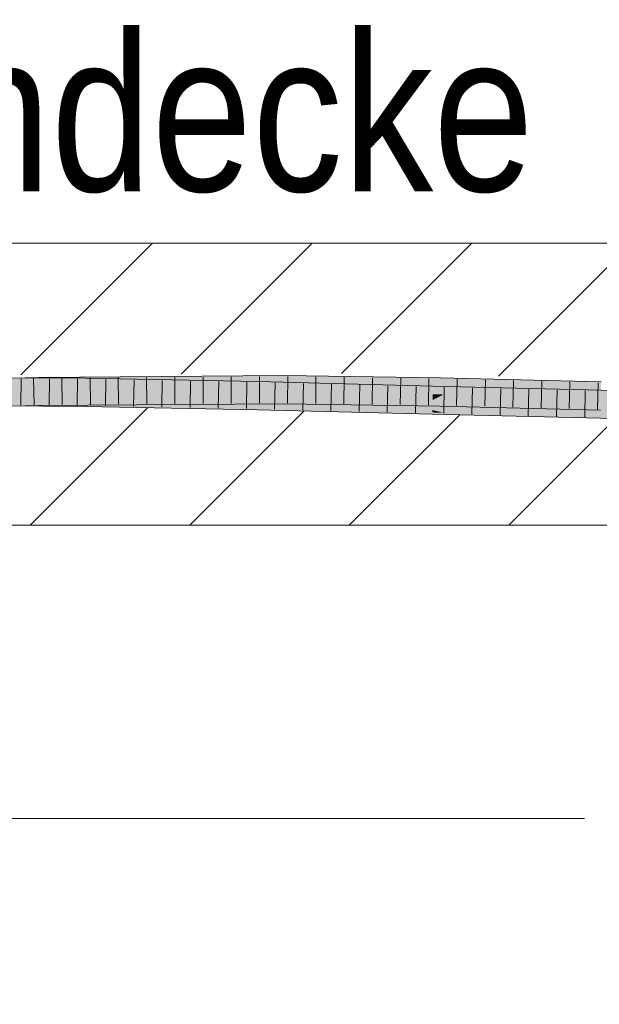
# Model space of a CAD drawing. Extents: x -620 to 300, y 62 to 1107.
# Tile 154 of 256: x 230.46 to 235.6, y 712.13 to 720.86. Entities that reach past the tile are written whole.
import ezdxf
from ezdxf.lldxf.tags import DXFTag

# ---------------------------------------------------------------- set-up
doc = ezdxf.new("R2010")
doc.units = 0
doc.layers.get('0').update_dxf_attribs({"lineweight": 35})
for name, color, linetype, lineweight, true_color in [('E_Detail_Beschriftung', 7, 'Continuous', 13, 0x009900), ('E_Detail_Wandschraffur', 7, 'Continuous', 5, 0xc0c0c0), ('E_Leerrohr 25-A06G9GDD8I', 7, 'Continuous', 9, 0xff8000), ('E_Leerrohr 25-Shading', 7, 'Continuous', 9, 0xff8000)]:
    doc.layers.add(name, color=color, linetype=linetype, lineweight=lineweight, true_color=true_color)
doc.layers.add('E_Detail_Linie_Text_Bem', color=7, linetype='Continuous', lineweight=13)
doc.styles.get("Standard").update_dxf_attribs({"font": 'ARIALN.TTF'})
tags = doc.linetypes.add('fein_strichliert', pattern=[4, 1, -2, 1]).pattern_tags.tags
tags[8:9] = [DXFTag(74, 4), DXFTag(75, 0), DXFTag(340, '0'), DXFTag(46, 0.0), DXFTag(50, 0.0), DXFTag(44, 0.0), DXFTag(45, 0.0)]
tags[6:7] = [DXFTag(74, 4), DXFTag(75, 0), DXFTag(340, '0'), DXFTag(46, 0.0), DXFTag(50, 0.0), DXFTag(44, 0.0), DXFTag(45, 0.0)]
tags[4:5] = [DXFTag(74, 4), DXFTag(75, 0), DXFTag(340, '0'), DXFTag(46, 0.0), DXFTag(50, 0.0), DXFTag(44, 0.0), DXFTag(45, 0.0)]

# ---------------------------------------------------------------- blocks, each defined once
blk = doc.blocks.new('Shading-A06G9G1B8I', base_point=(193.1191, 715.3621))
at = {"layer": 'E_Leerrohr 25-Shading', "color": 43, "true_color": 0xd7ab7f}
for points in [[(229.095, 717.6126), (230.6239, 717.6526), (229.0066, 717.6469), (230.6233, 717.6892)], [(230.4445, 717.6479), (231.0392, 717.6455), (230.4441, 717.6845), (231.0396, 717.6821)], [(230.6239, 717.6526), (232.7987, 717.7042), (230.6233, 717.6892)], [(232.7987, 717.7042), (230.6239, 717.6526), (231.8607, 717.6677), (230.6577, 717.6528)], [(230.6577, 717.6528), (230.8382, 717.6541), (231.8607, 717.6677)], [(230.8382, 717.6541), (232.7986, 717.6676), (232.7987, 717.6801)], [(231.0396, 717.6821), (231.0392, 717.6455), (231.8614, 717.6663), (231.8609, 717.6493)], [(231.8609, 717.6493), (231.0392, 717.6455), (231.8603, 717.6297)], [(232.5727, 717.6526), (231.8609, 717.6493), (232.5719, 717.6166), (231.8603, 717.6297)], [(232.7987, 717.7042), (231.8607, 717.6677), (232.7987, 717.6801)], [(231.8609, 717.6493), (232.5727, 717.6526), (231.8614, 717.6663)], [(234.1196, 717.5757), (234.1205, 717.6123), (232.5719, 717.6166), (232.5727, 717.6526)], [(232.7987, 717.6795), (232.7986, 717.6676), (234.1868, 717.6638), (234.1865, 717.6484)], [(234.1868, 717.6638), (234.1872, 717.6851), (232.7987, 717.6801), (232.7987, 717.7042)], [(232.7987, 717.6801), (232.7987, 717.6795), (234.1224, 717.6646)], [(232.7987, 717.6795), (234.1868, 717.6638), (234.1224, 717.6646)], [(234.1865, 717.6484), (235.6116, 717.6122), (234.1868, 717.6638), (235.612, 717.6272)], [(235.612, 717.6272), (235.6126, 717.6489), (234.1868, 717.6638), (234.1872, 717.6851)], [(231.8603, 717.6297), (232.5719, 717.616), (232.5719, 717.6166)], [(232.5719, 717.616), (234.1196, 717.5757), (232.5719, 717.6166)], [(234.1196, 717.5757), (235.736, 717.5737), (234.1205, 717.6123)], [(235.736, 717.5737), (234.1196, 717.5757), (235.736, 717.5734), (234.2863, 717.5717)], [(234.2863, 717.5717), (235.7355, 717.5477), (235.736, 717.5734)], [(234.5991, 717.5665), (234.2863, 717.5717), (235.7353, 717.5371)], [(235.7355, 717.5477), (234.5991, 717.5665), (235.7353, 717.5371)], [(229.0066, 717.3968), (230.6274, 717.4393), (229.095, 717.4357), (230.6268, 717.4759)], [(232.7984, 717.4821), (232.7984, 717.4908), (230.6268, 717.4759)], [(230.6274, 717.4393), (232.7984, 717.4542), (230.6268, 717.4759), (232.7984, 717.4821)], [(232.7984, 717.4821), (234.1826, 717.4516), (232.7984, 717.4908), (234.1829, 717.4658)], [(234.1829, 717.4658), (234.183, 717.4717), (232.7984, 717.4908)], [(232.7984, 717.4542), (234.1823, 717.4351), (232.7984, 717.4821), (234.1826, 717.4516)], [(230.4464, 717.4711), (230.4467, 717.4345), (231.0371, 717.465), (231.0367, 717.4321)], [(230.4464, 717.4711), (230.6269, 717.4693), (231.0372, 717.4688), (231.0372, 717.4667)], [(230.6269, 717.4693), (231.0371, 717.465), (231.0372, 717.4667)], [(231.0371, 717.465), (231.0367, 717.4321), (231.8549, 717.4416), (231.8543, 717.4164)], [(231.0372, 717.4667), (231.0371, 717.465), (231.855, 717.4465), (231.8549, 717.4416)], [(231.0372, 717.4688), (231.0372, 717.4667), (231.8551, 717.4504), (231.8551, 717.4465)], [(232.5678, 717.4344), (232.5679, 717.4392), (231.0372, 717.4688)], [(231.8543, 717.4164), (232.5671, 717.4026), (231.8549, 717.4416), (232.5675, 717.4211)], [(231.8549, 717.4416), (232.5675, 717.4211), (231.855, 717.4465), (232.5677, 717.4289)], [(231.8551, 717.4465), (232.5677, 717.4289), (231.8551, 717.4504), (232.5678, 717.4344)], [(232.5671, 717.4026), (234.1143, 717.3624), (232.5675, 717.4211), (234.1143, 717.3641)], [(232.5675, 717.4211), (234.1143, 717.3641), (232.5677, 717.4289), (234.1147, 717.3781)], [(232.5678, 717.4344), (232.5677, 717.4289), (233.0603, 717.4194)], [(233.0603, 717.4194), (232.5677, 717.4289), (234.1148, 717.3837), (232.7979, 717.4213)], [(232.5679, 717.4392), (232.5678, 717.4344), (233.848, 717.4042), (233.0603, 717.4194)], [(234.1152, 717.399), (232.5679, 717.4392), (233.848, 717.4042)], [(232.7979, 717.4213), (234.1147, 717.3781), (234.1148, 717.3837)], [(233.0603, 717.4194), (234.1148, 717.3837), (234.1149, 717.3871)], [(234.1149, 717.3871), (234.1152, 717.3969), (233.0603, 717.4194), (233.848, 717.4042)], [(234.1152, 717.3969), (234.1152, 717.399), (233.848, 717.4042)], [(234.1148, 717.3837), (234.1872, 717.3818), (234.1149, 717.3871), (234.1717, 717.3856)], [(234.1149, 717.3871), (234.1717, 717.3856), (234.1152, 717.3969), (234.1254, 717.3965)], [(234.1152, 717.399), (234.2363, 717.3938), (235.7319, 717.3604), (235.7319, 717.3566)], [(234.2363, 717.3938), (234.1152, 717.399), (234.1254, 717.3965)], [(234.1254, 717.3965), (234.1152, 717.399), (234.1152, 717.3969)], [(234.1717, 717.3856), (234.9219, 717.3646), (234.1254, 717.3965), (234.2363, 717.3938)], [(234.1823, 717.4351), (235.6055, 717.399), (234.1826, 717.4516), (235.6055, 717.4002)], [(234.1826, 717.4516), (235.6055, 717.4002), (234.1829, 717.4658), (235.6061, 717.4201)], [(234.1829, 717.4658), (235.6061, 717.4201), (234.183, 717.4717), (235.6064, 717.4321)], [(235.6064, 717.4321), (235.6065, 717.4355), (234.183, 717.4717)], [(234.2363, 717.3938), (234.9219, 717.3646), (235.7319, 717.3566), (235.7317, 717.3455)], [(234.1143, 717.3641), (234.2863, 717.3583), (234.1147, 717.3781), (234.2159, 717.3751)], [(234.1143, 717.3624), (234.2863, 717.3583), (234.1143, 717.3641)], [(234.1147, 717.3781), (234.2159, 717.3751), (234.1148, 717.3837), (234.1872, 717.3818)], [(234.1872, 717.3819), (234.9219, 717.3646), (234.1717, 717.3856)], [(235.7316, 717.3417), (235.7317, 717.3455), (234.1872, 717.3818), (234.1872, 717.3819)], [(234.1872, 717.3818), (234.2159, 717.3751), (235.7316, 717.3417), (235.7314, 717.3292)], [(234.2159, 717.3751), (234.2863, 717.3583), (235.7314, 717.3292), (235.7312, 717.3237)]]:
    blk.add_solid(points, dxfattribs=at)
at = {"layer": 'E_Leerrohr 25-Shading', "color": 31, "true_color": 0xfabd7f}
for points in [[(230.4454, 717.5595), (230.6253, 717.5643), (230.4444, 717.6479), (230.6239, 717.6526)], [(230.6239, 717.6526), (230.6253, 717.5643), (230.8382, 717.6541), (230.8374, 717.5677)], [(230.8382, 717.6541), (230.8374, 717.5677), (231.0501, 717.6556), (231.0492, 717.5712)], [(231.0492, 717.5712), (232.7986, 717.6002), (231.0501, 717.6556), (232.7986, 717.6676)], [(234.1857, 717.6088), (234.1865, 717.6484), (232.7986, 717.6002), (232.7986, 717.6676)], [(235.6115, 717.6094), (235.6116, 717.6122), (234.1857, 717.6088), (234.1865, 717.6484)], [(229.095, 717.4357), (230.6268, 717.4759), (229.1316, 717.5251), (230.6253, 717.5643)], [(229.4693, 717.6163), (229.4694, 717.5635), (230.4445, 717.6479), (231.0392, 717.6455)], [(229.4694, 717.5635), (230.4455, 717.5595), (231.0392, 717.6455), (231.0383, 717.5661)], [(230.6255, 717.5615), (230.4455, 717.5595), (231.0383, 717.5621), (231.0382, 717.5571)], [(232.7984, 717.4908), (232.7985, 717.5792), (230.6268, 717.4759), (230.6253, 717.5643)], [(230.8374, 717.5677), (230.6253, 717.5643), (230.8374, 717.5657)], [(231.0383, 717.5661), (230.6255, 717.5615), (231.0383, 717.5621)], [(231.0492, 717.5712), (230.8374, 717.5677), (231.0492, 717.5671), (230.8374, 717.5657)], [(231.8586, 717.557), (231.0383, 717.5621), (231.8584, 717.5475), (231.0382, 717.5571)], [(231.0383, 717.5661), (231.8589, 717.5689), (231.0392, 717.6455), (231.8603, 717.6297)], [(231.8589, 717.5689), (231.0383, 717.5661), (231.8587, 717.557), (231.0383, 717.5621)], [(232.7985, 717.5792), (232.7986, 717.6002), (231.0492, 717.5671), (231.0492, 717.5712)], [(232.5709, 717.5714), (231.8589, 717.5689), (232.5705, 717.5526), (231.8587, 717.557)], [(231.8589, 717.5689), (232.5709, 717.5714), (231.8603, 717.6297), (232.5719, 717.616)], [(232.5709, 717.5714), (232.5705, 717.5526), (234.1195, 717.5715), (234.1187, 717.5378)], [(234.1195, 717.5715), (234.1196, 717.5757), (232.5709, 717.5714), (232.5719, 717.616)], [(234.183, 717.4717), (234.1847, 717.5601), (232.7984, 717.4908), (232.7985, 717.5792)], [(232.7986, 717.6002), (232.7985, 717.5792), (234.1857, 717.6088), (234.185, 717.5744)], [(232.7985, 717.5792), (234.1847, 717.5601), (234.185, 717.5744)], [(234.1195, 717.5715), (234.1187, 717.5378), (234.2863, 717.5717), (234.2167, 717.537)], [(234.2863, 717.5717), (234.1196, 717.5757), (234.1195, 717.5715)], [(235.6101, 717.5612), (234.185, 717.5744), (235.6093, 717.5322), (234.1847, 717.5601)], [(234.1857, 717.6088), (234.185, 717.5744), (235.6115, 717.6094), (235.6101, 717.5612)], [(234.2863, 717.5717), (234.2167, 717.537), (235.7353, 717.5371), (235.735, 717.524)], [(230.4464, 717.4711), (231.0372, 717.4688), (230.4455, 717.5595), (231.0382, 717.5571)], [(232.5679, 717.4392), (232.5699, 717.5276), (231.0372, 717.4688), (231.0382, 717.5571)], [(231.0382, 717.5571), (232.5699, 717.5276), (232.5702, 717.5392)], [(232.5702, 717.5392), (232.5705, 717.5526), (231.8584, 717.5475), (231.8586, 717.557)], [(234.1152, 717.399), (234.1174, 717.4874), (232.5679, 717.4392), (232.5699, 717.5276)], [(232.5699, 717.5276), (233.9102, 717.4973), (232.5702, 717.5392), (233.2445, 717.5291)], [(232.5699, 717.5276), (234.1174, 717.4874), (233.9102, 717.4973)], [(233.2445, 717.5291), (232.7984, 717.5504), (232.5702, 717.5392), (232.5705, 717.5526)], [(234.1187, 717.5378), (232.7984, 717.5504), (234.1183, 717.5242)], [(234.1183, 717.5242), (232.7984, 717.5504), (234.1181, 717.5159), (233.2445, 717.5291)], [(234.1181, 717.5159), (233.2445, 717.5291), (234.1176, 717.4926), (233.9102, 717.4973)], [(233.9102, 717.4973), (234.1174, 717.4874), (234.1176, 717.4926)], [(235.7319, 717.3604), (235.7336, 717.4487), (234.1152, 717.399), (234.1174, 717.4874)], [(234.1176, 717.4926), (234.1174, 717.4874), (234.1274, 717.4924)], [(234.1174, 717.4874), (234.3789, 717.4869), (234.1274, 717.4924)], [(235.7336, 717.4487), (235.7338, 717.4577), (234.1174, 717.4874), (234.3789, 717.4869)], [(234.1731, 717.5152), (234.1181, 717.5159), (234.1274, 717.4924), (234.1176, 717.4926)], [(234.1885, 717.5228), (234.1183, 717.5242), (234.1731, 717.5152), (234.1181, 717.5159)], [(234.2167, 717.537), (234.1187, 717.5378), (234.1885, 717.5228), (234.1183, 717.5242)], [(234.3789, 717.4869), (234.1731, 717.5152), (234.1274, 717.4924)], [(234.9241, 717.5047), (234.1884, 717.5228), (234.1731, 717.5152)], [(234.3789, 717.4869), (235.7343, 717.4847), (234.1731, 717.5152), (234.9241, 717.5047)], [(235.6065, 717.4355), (235.6091, 717.5239), (234.183, 717.4717), (234.1847, 717.5601)], [(234.1847, 717.5601), (235.6091, 717.5239), (235.6093, 717.5322)], [(235.7345, 717.4937), (234.1885, 717.5228), (235.7343, 717.4847), (234.1884, 717.5228)], [(235.735, 717.524), (234.2167, 717.537), (235.7345, 717.4937), (234.1885, 717.5228)], [(235.7338, 717.4577), (235.7343, 717.4847), (234.3789, 717.4869)]]:
    blk.add_solid(points, dxfattribs=at)
blk = doc.blocks.new('Referenz-A06G9GDF8I')
at = {"layer": 'E_Detail_Linie_Text_Bem', "linetype": 'Continuous', "ltscale": 0.13}
for p, q in [((211.2545, 718.8778), (271.2326, 718.8778)), ((271.2326, 716.3778), (223.2545, 716.3778))]:
    blk.add_line(p, q, dxfattribs=at)
at = {"layer": 'E_Detail_Linie_Text_Bem', "color": 0, "linetype": 'Continuous', "ltscale": 0.13}
blk.add_line((229.1316, 713.7795), (235.4651, 713.7795), dxfattribs=at)
at = {"layer": 'E_Detail_Wandschraffur', "linetype": 'fein_strichliert', "ltscale": 0.13}
for p, q in [((230.4684, 717.71), (231.6362, 718.8778)), ((233.3107, 717.7239), (234.4646, 718.8778)), ((231.9646, 716.3778), (232.9764, 717.3896)), ((234.793, 716.3778), (235.7403, 717.325))]:
    blk.add_line(p, q, dxfattribs=at)
at = {"layer": 'E_Detail_Wandschraffur', "linetype": 'ByBlock', "ltscale": 0.13}
for p, q in [((231.8895, 717.7169), (233.0504, 718.8778)), ((234.7009, 717.6999), (235.8788, 718.8778)), ((230.5504, 716.3778), (231.5918, 717.4192)), ((233.3788, 716.3778), (234.355, 717.354))]:
    blk.add_line(p, q, dxfattribs=at)
at = {"layer": 'E_Leerrohr 25-A06G9GDD8I', "linetype": 'Continuous', "ltscale": 0.13}
for p, q in [((230.6233, 717.6892), (228.5089, 717.6339)), ((231.0396, 717.6821), (229.4692, 717.6885)), ((230.4705, 717.6769), (230.4689, 717.4419)), ((230.5812, 717.6806), (230.5851, 717.4457)), ((232.7987, 717.7042), (230.6233, 717.6892)), ((230.7207, 717.6759), (230.7187, 717.4409)), ((230.8314, 717.6832), (230.8349, 717.4482)), ((230.971, 717.6749), (230.9684, 717.4399)), ((232.5727, 717.6526), (231.0396, 717.6821)), ((231.0817, 717.6849), (231.0847, 717.4499)), ((231.2212, 717.6711), (231.2182, 717.4361)), ((231.3319, 717.6866), (231.3344, 717.4516)), ((231.4713, 717.6663), (231.4679, 717.4313)), ((231.5821, 717.6883), (231.5842, 717.4533)), ((231.7215, 717.6615), (231.7176, 717.4265)), ((231.8324, 717.6901), (231.8339, 717.4551)), ((231.9717, 717.6567), (231.9674, 717.4217)), ((232.0826, 717.6918), (232.0837, 717.4568)), ((232.2218, 717.6518), (232.2171, 717.4169)), ((232.3328, 717.6935), (232.3334, 717.4585)), ((234.1205, 717.6123), (232.5727, 717.6526)), ((232.5831, 717.6952), (232.5832, 717.4602)), ((234.1872, 717.6851), (232.7987, 717.7042)), ((232.8333, 717.6962), (232.8329, 717.4612)), ((233.0837, 717.6928), (233.0825, 717.4578)), ((233.334, 717.6893), (233.3321, 717.4543)), ((233.5844, 717.6859), (233.5817, 717.4509)), ((233.8348, 717.6824), (233.8313, 717.4474)), ((234.0851, 717.679), (234.0808, 717.444)), ((235.6126, 717.6489), (234.1872, 717.6851)), ((234.3354, 717.6738), (234.3305, 717.4388)), ((234.5855, 717.6674), (234.5803, 717.4325)), ((234.8356, 717.6611), (234.83, 717.4262)), ((235.0857, 717.6547), (235.0797, 717.4198)), ((235.3358, 717.6484), (235.3295, 717.4135)), ((232.472, 717.647), (232.4669, 717.4121)), ((232.7221, 717.6412), (232.7167, 717.4062)), ((232.972, 717.6347), (232.9666, 717.3997)), ((233.222, 717.6282), (233.2164, 717.3932)), ((233.4719, 717.6217), (233.4663, 717.3867)), ((233.7219, 717.6152), (233.7162, 717.3802)), ((233.9718, 717.6087), (233.966, 717.3737)), ((235.736, 717.5737), (234.1205, 717.6123)), ((234.2217, 717.6024), (234.216, 717.3675)), ((234.4716, 717.5964), (234.466, 717.3615)), ((234.7214, 717.5904), (234.7161, 717.3555)), ((234.9712, 717.5845), (234.9661, 717.3495)), ((235.221, 717.5785), (235.2161, 717.3436)), ((235.4708, 717.5725), (235.4662, 717.3376)), ((235.5859, 717.642), (235.5792, 717.4071)), ((230.6274, 717.4393), (228.5163, 717.384)), ((231.0367, 717.4321), (229.4696, 717.4385)), ((232.7984, 717.4542), (230.6274, 717.4393)), ((232.5671, 717.4026), (231.0367, 717.4321)), ((234.1143, 717.3624), (232.5671, 717.4026)), ((234.1823, 717.4351), (232.7984, 717.4542)), ((235.6055, 717.399), (234.1823, 717.4351)), ((235.7313, 717.3238), (234.1143, 717.3624))]:
    blk.add_line(p, q, dxfattribs=at)
at = {"layer": 'E_Detail_Beschriftung', "linetype": 'Continuous', "ltscale": 0.13, "char_height": 1.4, "attachment_point": 1}
for s, insert in [('{\\fArial Narrow;Rohdecke}', (227.794, 720.7386)), ('{\\fArial Narrow;Stahlbeton}', (222.2698, 713.5575))]:
    blk.add_mtext(s, dxfattribs=dict(at, insert=insert))

msp = doc.modelspace()

# ---------------------------------------------------------------- block references
at = {"color": 8, "lineweight": 25, "ltscale": 0.25, "true_color": 0x808080}
msp.add_blockref('Referenz-A06G9GDF8I', (0, 0), dxfattribs=at)
msp.add_blockref('Shading-A06G9G1B8I', (193.1191, 715.3621))

doc.saveas('drawing.dxf')
